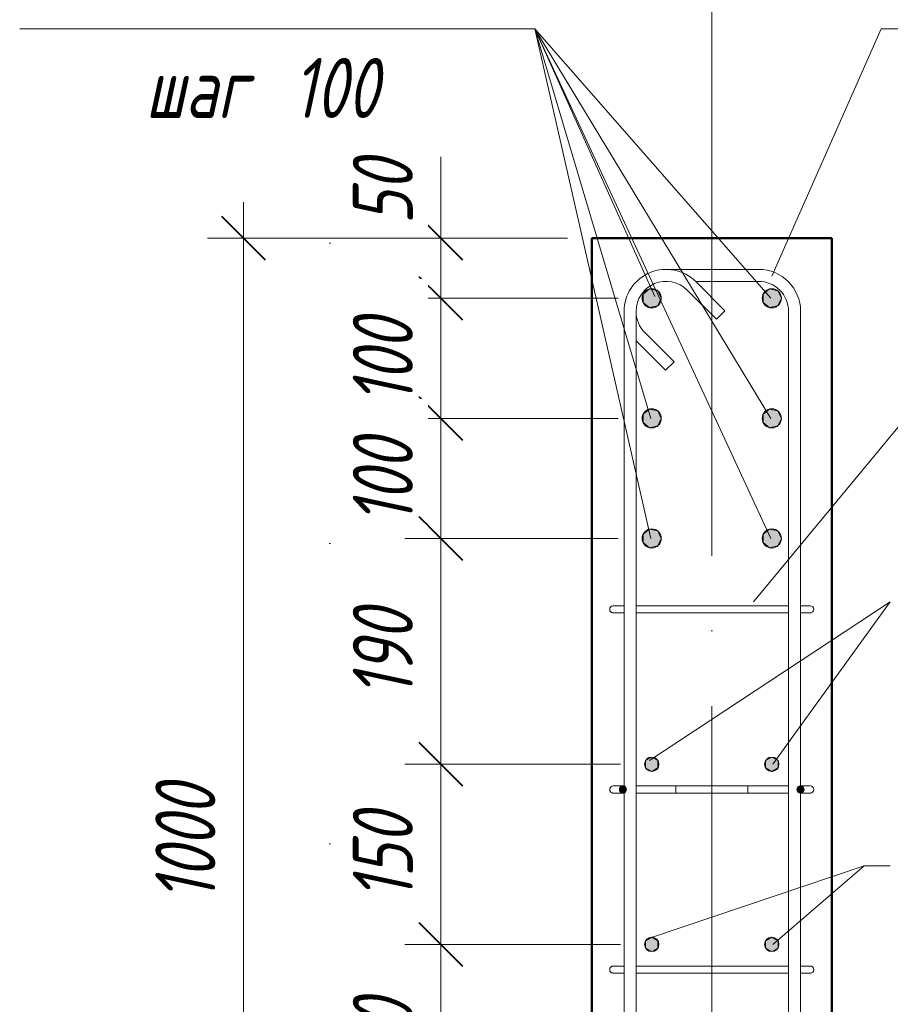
# Model space of a CAD drawing. Header units: millimetres. Extents: x -13485 to -2560, y 10628 to 45746.
# Tile 2 of 30: x -4214 to -3489, y 11862 to 12682. Entities that reach past the tile are written whole.
import ezdxf

# ---------------------------------------------------------------- set-up
doc = ezdxf.new("R2010")
doc.units = ezdxf.units.MM
doc.linetypes.add('ADSK_Линия разреза', pattern=[500, 0, -250, 0, -250])
doc.linetypes.add('ADSK_Линия сетки', pattern=[625, 500, -62.5, 0, -62.5])
for name, color, linetype, lineweight in [('A-____-____-DIMS', 211, 'Continuous', 9), ('A-____-____-DIMS-20', 211, 'Continuous', 9), ('G-____-____-SYMB', 111, 'Continuous', 9), ('S-COLS-____-MCUT', 52, 'Continuous', 50), ('S-GRID-____-OTLN', 1, 'Continuous', 9), ('S-RBAR-____-IDEN', 171, 'Continuous', 20), ('S-RBAR-____-MCUT', 171, 'Continuous', 20), ('S-RBAR-____-OTLN', 171, 'Continuous', 100)]:
    doc.layers.add(name, color=color, linetype=linetype, lineweight=lineweight)
doc.styles.add('GOST Common_I_6', font='GOST_Common Italic.ttf', dxfattribs={"width": 0.8, "height": 50})
doc.dimstyles.new('ADSK_Округление_5мм__Узкий__2', dxfattribs={"dimscale": 304.8, "dimtxt": 0.164979, "dimasz": 0.11811, "dimexe": 0.098425, "dimexo": 0.000215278, "dimgap": 0.026247, "dimtad": 1, "dimdec": 0, "dimlfac": 304.8, "dimrnd": 5, "dimdsep": 46, "dimtxsty": 'GOST Common_I_6', "dimblk1": 'OBLIQUE', "dimblk2": 'OBLIQUE', "dimsah": 1, "dimcen": 0.09, "dimdle": 0.098425, "dimazin": 0, "dimtfac": 1, "dimtdec": 4, "dimtix": 1, "dimtmove": 1, "dimatfit": 3, "dimfxl": 1, "dimtvp": 1, "dimtfill": 1, "dimtolj": 1, "dimtzin": 0, "dimlwd": 20, "dimlwe": 20, "dimarcsym": 2})
doc.dimstyles.new('ADSK_Округление_5мм__Узкий__3', dxfattribs={"dimscale": 304.8, "dimtxt": 0.164979, "dimasz": 0.11811, "dimexe": 0.098425, "dimexo": 0.000215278, "dimgap": 0.026247, "dimtad": 1, "dimdec": 0, "dimlfac": 304.8, "dimrnd": 5, "dimdsep": 46, "dimtxsty": 'GOST Common_I_6', "dimblk1": 'OBLIQUE', "dimblk2": 'OBLIQUE', "dimsah": 1, "dimcen": 0.09, "dimdle": 0.098425, "dimazin": 0, "dimtfac": 1, "dimtdec": 4, "dimtix": 1, "dimtmove": 0, "dimatfit": 3, "dimfxl": 1, "dimtvp": 1, "dimtfill": 1, "dimtolj": 1, "dimtzin": 0, "dimlwd": 20, "dimlwe": 20, "dimarcsym": 2})

# ---------------------------------------------------------------- blocks, each defined once
blk = doc.blocks.new('DIMBLOCK45-КЖ1_ПЭ_ВЭ14_Армирование_Пилоны_Пм-14_1')
at = {"layer": 'A-____-____-DIMS-20', "lineweight": 20}
for p, q in [((-3863.14, 12567.73), (-3863.14, 12501.47)), ((-3863.14, 12530), (-3863.14, 12450)), ((-3863.14, 12500), (-3893.14, 12500)), ((-3863.14, 12501.47), (-3863.14, 12475)), ((-3863.14, 12500), (-3757.55, 12500)), ((-3863.14, 12450), (-3893.14, 12450)), ((-3863.14, 12450), (-3715.55, 12450))]:
    blk.add_line(p, q, dxfattribs=at)
at = {"layer": 'A-____-____-DIMS-20', "lineweight": 40}
for p, q in [((-3863.14, 12500), (-3881.14, 12518)), ((-3863.14, 12500), (-3845.14, 12482)), ((-3863.14, 12450), (-3881.14, 12468)), ((-3863.14, 12450), (-3845.14, 12432))]:
    blk.add_line(p, q, dxfattribs=at)
at = {"layer": 'A-____-____-DIMS-20', "color": 0, "lineweight": 20, "insert": (-3936.48, 12511.47), "char_height": 50, "width": 67.5022, "attachment_point": 1, "rotation": 90, "line_spacing_factor": 1.022761, "style": 'GOST Common_I_6', "bg_fill": 3, "box_fill_scale": 1.25, "bg_fill_color": 256, "bg_fill_true_color": 13158600, "bg_fill_transparency": 0}
blk.add_mtext('50', dxfattribs=at)
blk = doc.blocks.new('_Oblique')
at = {"color": 0, "linetype": 'ByBlock', "lineweight": -2}
blk.add_line((-0.5, -0.5), (0.5, 0.5), dxfattribs=at)
blk = doc.blocks.new('DIMBLOCK46-КЖ1_ПЭ_ВЭ14_Армирование_Пилоны_Пм-14_1')
at = {"layer": 'A-____-____-DIMS-20', "lineweight": 40}
for p, q in [((-3863.14, 12450), (-3881.14, 12468)), ((-3863.14, 12450), (-3845.14, 12432)), ((-3863.14, 12350), (-3881.14, 12368)), ((-3863.14, 12350), (-3845.14, 12332))]:
    blk.add_line(p, q, dxfattribs=at)
at = {"layer": 'A-____-____-DIMS-20', "lineweight": 20}
for p, q in [((-3863.14, 12450), (-3893.14, 12450)), ((-3863.14, 12450), (-3863.14, 12350)), ((-3863.14, 12450), (-3715.55, 12450)), ((-3863.14, 12350), (-3893.14, 12350)), ((-3863.14, 12350), (-3715.55, 12350))]:
    blk.add_line(p, q, dxfattribs=at)
at = {"layer": 'A-____-____-DIMS-20', "color": 0, "lineweight": 20, "insert": (-3936.48, 12361.65), "char_height": 50, "width": 92.0485, "attachment_point": 1, "rotation": 90, "line_spacing_factor": 1.022761, "style": 'GOST Common_I_6', "bg_fill": 3, "box_fill_scale": 1.25, "bg_fill_color": 256, "bg_fill_true_color": 13158600, "bg_fill_transparency": 0}
blk.add_mtext('100', dxfattribs=at)
blk = doc.blocks.new('DIMBLOCK47-КЖ1_ПЭ_ВЭ14_Армирование_Пилоны_Пм-14_1')
at = {"layer": 'A-____-____-DIMS-20', "lineweight": 40}
for p, q in [((-3863.14, 12350), (-3881.14, 12368)), ((-3863.14, 12350), (-3845.14, 12332)), ((-3863.14, 12250), (-3881.14, 12268)), ((-3863.14, 12250), (-3845.14, 12232))]:
    blk.add_line(p, q, dxfattribs=at)
at = {"layer": 'A-____-____-DIMS-20', "lineweight": 20}
for p, q in [((-3863.14, 12350), (-3893.14, 12350)), ((-3863.14, 12350), (-3863.14, 12250)), ((-3863.14, 12350), (-3715.55, 12350)), ((-3863.14, 12250), (-3893.14, 12250)), ((-3863.14, 12250), (-3715.55, 12250))]:
    blk.add_line(p, q, dxfattribs=at)
at = {"layer": 'A-____-____-DIMS-20', "color": 0, "lineweight": 20, "insert": (-3936.48, 12261.65), "char_height": 50, "width": 92.0485, "attachment_point": 1, "rotation": 90, "line_spacing_factor": 1.022761, "style": 'GOST Common_I_6', "bg_fill": 3, "box_fill_scale": 1.25, "bg_fill_color": 256, "bg_fill_true_color": 13158600, "bg_fill_transparency": 0}
blk.add_mtext('100', dxfattribs=at)
blk = doc.blocks.new('DIMBLOCK48-КЖ1_ПЭ_ВЭ14_Армирование_Пилоны_Пм-14_1')
at = {"layer": 'A-____-____-DIMS-20', "lineweight": 40}
for p, q in [((-3863.14, 12250), (-3881.14, 12268)), ((-3863.14, 12250), (-3845.14, 12232)), ((-3863.14, 12062), (-3881.14, 12080)), ((-3863.14, 12062), (-3845.14, 12044))]:
    blk.add_line(p, q, dxfattribs=at)
at = {"layer": 'A-____-____-DIMS-20', "lineweight": 20}
for p, q in [((-3863.14, 12250), (-3893.14, 12250)), ((-3863.14, 12250), (-3863.14, 12062)), ((-3863.14, 12250), (-3715.55, 12250)), ((-3863.14, 12062), (-3893.14, 12062)), ((-3863.14, 12062), (-3713.55, 12062))]:
    blk.add_line(p, q, dxfattribs=at)
at = {"layer": 'A-____-____-DIMS-20', "color": 0, "lineweight": 20, "insert": (-3936.48, 12117.65), "char_height": 50, "width": 92.0485, "attachment_point": 1, "rotation": 90, "line_spacing_factor": 1.022761, "style": 'GOST Common_I_6', "bg_fill": 3, "box_fill_scale": 1.25, "bg_fill_color": 256, "bg_fill_true_color": 13158600, "bg_fill_transparency": 0}
blk.add_mtext('190', dxfattribs=at)
blk = doc.blocks.new('DIMBLOCK49-КЖ1_ПЭ_ВЭ14_Армирование_Пилоны_Пм-14_1')
at = {"layer": 'A-____-____-DIMS-20', "lineweight": 40}
for p, q in [((-3863.14, 12062), (-3881.14, 12080)), ((-3863.14, 12062), (-3845.14, 12044)), ((-3863.14, 11912), (-3881.14, 11930)), ((-3863.14, 11912), (-3845.14, 11894))]:
    blk.add_line(p, q, dxfattribs=at)
at = {"layer": 'A-____-____-DIMS-20', "lineweight": 20}
for p, q in [((-3863.14, 12062), (-3893.14, 12062)), ((-3863.14, 12062), (-3863.14, 11912)), ((-3863.14, 12062), (-3713.55, 12062)), ((-3863.14, 11912), (-3893.14, 11912)), ((-3863.14, 11912), (-3713.55, 11912))]:
    blk.add_line(p, q, dxfattribs=at)
at = {"layer": 'A-____-____-DIMS-20', "color": 0, "lineweight": 20, "insert": (-3936.48, 11948.65), "char_height": 50, "width": 92.0485, "attachment_point": 1, "rotation": 90, "line_spacing_factor": 1.022761, "style": 'GOST Common_I_6', "bg_fill": 3, "box_fill_scale": 1.25, "bg_fill_color": 256, "bg_fill_true_color": 13158600, "bg_fill_transparency": 0}
blk.add_mtext('150', dxfattribs=at)
blk = doc.blocks.new('DIMBLOCK50-КЖ1_ПЭ_ВЭ14_Армирование_Пилоны_Пм-14_1')
at = {"layer": 'A-____-____-DIMS-20', "lineweight": 40}
for p, q in [((-3863.14, 11912), (-3881.14, 11930)), ((-3863.14, 11912), (-3845.14, 11894)), ((-3863.14, 11752), (-3881.14, 11770)), ((-3863.14, 11752), (-3845.14, 11734))]:
    blk.add_line(p, q, dxfattribs=at)
at = {"layer": 'A-____-____-DIMS-20', "lineweight": 20}
for p, q in [((-3863.14, 11912), (-3893.14, 11912)), ((-3863.14, 11912), (-3863.14, 11752)), ((-3863.14, 11912), (-3713.55, 11912)), ((-3863.14, 11752), (-3893.14, 11752)), ((-3863.14, 11752), (-3715.55, 11752))]:
    blk.add_line(p, q, dxfattribs=at)
at = {"layer": 'A-____-____-DIMS-20', "color": 0, "lineweight": 20, "insert": (-3936.48, 11793.65), "char_height": 50, "width": 92.0485, "attachment_point": 1, "rotation": 90, "line_spacing_factor": 1.022761, "style": 'GOST Common_I_6', "bg_fill": 3, "box_fill_scale": 1.25, "bg_fill_color": 256, "bg_fill_true_color": 13158600, "bg_fill_transparency": 0}
blk.add_mtext('160', dxfattribs=at)
blk = doc.blocks.new('DIMBLOCK54-КЖ1_ПЭ_ВЭ14_Армирование_Пилоны_Пм-14_1')
at = {"layer": 'A-____-____-DIMS-20', "lineweight": 20}
for p, q in [((-4027.57, 12530), (-4027.57, 11470)), ((-4027.57, 12500), (-4057.57, 12500)), ((-4027.57, 12500), (-3757.55, 12500)), ((-4027.57, 11500), (-4057.57, 11500)), ((-4027.57, 11500), (-3757.55, 11500))]:
    blk.add_line(p, q, dxfattribs=at)
at = {"layer": 'A-____-____-DIMS-20', "lineweight": 40}
for p, q in [((-4027.57, 12500), (-4045.57, 12518)), ((-4027.57, 12500), (-4009.57, 12482)), ((-4027.57, 11500), (-4045.57, 11518)), ((-4027.57, 11500), (-4009.57, 11482))]:
    blk.add_line(p, q, dxfattribs=at)
at = {"layer": 'A-____-____-DIMS-20', "color": 0, "lineweight": 20, "insert": (-4100.92, 11947.58), "char_height": 50, "width": 125.7996, "attachment_point": 1, "rotation": 90, "line_spacing_factor": 1.022761, "style": 'GOST Common_I_6', "bg_fill": 3, "box_fill_scale": 1.25, "bg_fill_color": 256, "bg_fill_true_color": 13158600, "bg_fill_transparency": 0}
blk.add_mtext('1000', dxfattribs=at)
blk = doc.blocks.new('Ricom_Марка_АрматурныйСтержень - Поз_ тип_Шаг-995026-КЖ1_ПЭ_ВЭ14_Армирование_Пилоны_Пм-14_1')
at = {"layer": 'S-RBAR-____-IDEN'}
blk.add_line((12473.66, 12674.27), (12873.66, 12674.27), dxfattribs=at)

msp = doc.modelspace()

# ---------------------------------------------------------------- hatches: boundary and pattern name
at = {"layer": 'S-RBAR-____-MCUT'}
h = msp.add_hatch(color=256, dxfattribs=at)
edge = h.paths.add_edge_path()
edge.add_arc((-3687.5537, 12450), 8, 0, 360)
for points in [[(-3689.3338, 12442.2005), (-3682.5658, 12443.7453), (-3679.5537, 12450), (-3682.5658, 12456.2546), (-3689.3338, 12457.7994), (-3694.7614, 12453.471), (-3694.7614, 12446.5289), (-3692.3388, 12444.5969)], [(-3589.3338, 12442.2005), (-3582.5658, 12443.7453), (-3579.5537, 12450), (-3582.5658, 12456.2546), (-3589.3338, 12457.7994), (-3594.7614, 12453.471), (-3594.7614, 12446.5289), (-3593.5449, 12445.5587)], [(-3689.3338, 12342.2005), (-3682.5658, 12343.7453), (-3679.5537, 12350), (-3682.5658, 12356.2546), (-3689.3338, 12357.7994), (-3694.7614, 12353.471), (-3694.7614, 12346.5289)], [(-3589.3338, 12342.2005), (-3582.5658, 12343.7453), (-3579.5537, 12350), (-3582.5658, 12356.2546), (-3589.3338, 12357.7994), (-3594.7614, 12353.471), (-3594.7614, 12346.5289)], [(-3689.3338, 12242.2005), (-3682.5658, 12243.7453), (-3679.5537, 12250), (-3682.5658, 12256.2546), (-3689.3338, 12257.7994), (-3694.7614, 12253.471), (-3694.7614, 12246.5289), (-3692.3388, 12244.5969)], [(-3589.3338, 12242.2005), (-3582.5658, 12243.7453), (-3579.5537, 12250), (-3582.5658, 12256.2546), (-3589.3338, 12257.7994), (-3594.7614, 12253.471), (-3594.7614, 12246.5289)], [(-3687.5537, 12056), (-3682.3575, 12059), (-3682.3575, 12065), (-3687.5537, 12068), (-3692.7498, 12065), (-3692.7498, 12059), (-3692.3388, 12058.7627)], [(-3587.5537, 12056), (-3582.3575, 12059), (-3582.3575, 12065), (-3587.5537, 12068), (-3592.7498, 12065), (-3592.7498, 12059)], [(-3711.5041, 12038), (-3708.5443, 12041.0402), (-3711.5755, 12043.9285), (-3714.5041, 12041), (-3711.5755, 12038.0714)], [(-3563.6032, 12038), (-3560.6434, 12041.0402), (-3563.6032, 12044), (-3566.6032, 12041), (-3565.3765, 12039.7733)], [(-3687.5537, 11906), (-3682.3575, 11909), (-3682.3575, 11915), (-3687.5537, 11918), (-3692.7498, 11915), (-3692.7498, 11909), (-3692.3388, 11908.7627)], [(-3587.5537, 11906), (-3582.3575, 11909), (-3582.3575, 11915), (-3587.5537, 11918), (-3592.7498, 11915), (-3592.7498, 11909)]]:
    msp.add_hatch(color=256, dxfattribs=at).paths.add_polyline_path(points)
h = msp.add_hatch(color=256, dxfattribs=at)
edge = h.paths.add_edge_path()
edge.add_arc((-3587.5537, 12450), 8, 0, 360)
h = msp.add_hatch(color=256, dxfattribs=at)
edge = h.paths.add_edge_path()
edge.add_arc((-3687.5537, 12350), 8, 0, 360)
h = msp.add_hatch(color=256, dxfattribs=at)
edge = h.paths.add_edge_path()
edge.add_arc((-3587.5537, 12350), 8, 0, 360)
h = msp.add_hatch(color=256, dxfattribs=at)
edge = h.paths.add_edge_path()
edge.add_arc((-3687.5537, 12250), 8, 0, 360)
h = msp.add_hatch(color=256, dxfattribs=at)
edge = h.paths.add_edge_path()
edge.add_arc((-3587.5537, 12250), 8, 0, 360)
h = msp.add_hatch(color=256, dxfattribs=at)
edge = h.paths.add_edge_path()
edge.add_arc((-3687.5537, 12062), 6, 0, 360)
h = msp.add_hatch(color=256, dxfattribs=at)
edge = h.paths.add_edge_path()
edge.add_arc((-3587.5537, 12062), 6, 0, 360)
h = msp.add_hatch(color=256, dxfattribs=at)
edge = h.paths.add_edge_path()
edge.add_arc((-3711.5041, 12041), 3, 0, 360)
h = msp.add_hatch(color=256, dxfattribs=at)
edge = h.paths.add_edge_path()
edge.add_arc((-3563.6032, 12041), 3, 0, 360)
h = msp.add_hatch(color=256, dxfattribs=at)
edge = h.paths.add_edge_path()
edge.add_arc((-3687.5537, 11912), 6, 0, 360)
h = msp.add_hatch(color=256, dxfattribs=at)
edge = h.paths.add_edge_path()
edge.add_arc((-3587.5537, 11912), 6, 0, 360)

# ---------------------------------------------------------------- linework, layer by layer
at = {"layer": 'G-____-____-SYMB', "linetype": 'ADSK_Линия разреза', "lineweight": 20}
msp.add_line((-3955.6413, 10745.2946), (-3955.6413, 13123.7607), dxfattribs=at)
at = {"layer": 'S-COLS-____-MCUT'}
for p, q in [((-3537.5537, 12500), (-3737.5537, 12500)), ((-3737.5537, 12500), (-3737.5537, 11500)), ((-3537.5537, 11500), (-3537.5537, 12500))]:
    msp.add_line(p, q, dxfattribs=at)
at = {"layer": 'S-GRID-____-OTLN', "linetype": 'ADSK_Линия сетки'}
msp.add_line((-3637.5537, 12735.5305), (-3637.5537, 11002.0453), dxfattribs=at)
at = {"layer": 'S-RBAR-____-IDEN'}
for p, q in [((-3784.9116, 12674.2655), (-3813.8897, 12674.2655)), ((-3784.9116, 12674.2655), (-3813.8897, 12674.2655)), ((-3784.9116, 12674.2655), (-3813.8897, 12674.2655)), ((-3784.9116, 12674.2655), (-3813.8897, 12674.2655)), ((-3784.9116, 12674.2655), (-3813.8897, 12674.2655)), ((-3784.9116, 12674.2655), (-3813.8897, 12674.2655)), ((-3587.389, 12468.3813), (-3496.4577, 12674.2655)), ((-3496.4577, 12674.2655), (-3459.4857, 12674.2655)), ((-3602.725, 12197.321), (-3420.3578, 12417.6813)), ((-3689.3494, 12065.1048), (-3488.8518, 12197.321)), ((-3586.7733, 12062), (-3488.8518, 12197.321)), ((-3687.6515, 11917.6167), (-3510.6853, 11977.3715)), ((-3586.7733, 11912), (-3510.6853, 11977.3715)), ((-3510.6853, 11977.3715), (-3488.8518, 11977.3715)), ((-3510.6853, 11977.3715), (-3488.8518, 11977.3715))]:
    msp.add_line(p, q, dxfattribs=at)
at = {"layer": 'S-RBAR-____-MCUT'}
for p, q in [((-3689.3338, 12457.7994), (-3694.7614, 12453.471)), ((-3682.5658, 12456.2546), (-3689.3338, 12457.7994)), ((-3679.5537, 12450), (-3682.5658, 12456.2546)), ((-3589.3338, 12457.7994), (-3594.7614, 12453.471)), ((-3582.5658, 12456.2546), (-3589.3338, 12457.7994)), ((-3579.5537, 12450), (-3582.5658, 12456.2546)), ((-3694.7614, 12453.471), (-3694.7614, 12446.5289)), ((-3694.7614, 12446.5289), (-3692.3388, 12444.5969)), ((-3682.5658, 12443.7453), (-3679.5537, 12450)), ((-3594.7614, 12453.471), (-3594.7614, 12446.5289)), ((-3594.7614, 12446.5289), (-3593.5449, 12445.5587)), ((-3593.5449, 12445.5587), (-3589.3338, 12442.2005)), ((-3582.5658, 12443.7453), (-3579.5537, 12450)), ((-3692.3388, 12444.5969), (-3689.3338, 12442.2005)), ((-3689.3338, 12442.2005), (-3682.5658, 12443.7453)), ((-3589.3338, 12442.2005), (-3582.5658, 12443.7453)), ((-3689.3338, 12357.7994), (-3694.7614, 12353.471)), ((-3682.5658, 12356.2546), (-3689.3338, 12357.7994)), ((-3679.5537, 12350), (-3682.5658, 12356.2546)), ((-3589.3338, 12357.7994), (-3594.7614, 12353.471)), ((-3582.5658, 12356.2546), (-3589.3338, 12357.7994)), ((-3579.5537, 12350), (-3582.5658, 12356.2546)), ((-3694.7614, 12353.471), (-3694.7614, 12346.5289)), ((-3682.5658, 12343.7453), (-3679.5537, 12350)), ((-3594.7614, 12353.471), (-3594.7614, 12346.5289)), ((-3582.5658, 12343.7453), (-3579.5537, 12350)), ((-3694.7614, 12346.5289), (-3689.3338, 12342.2005)), ((-3689.3338, 12342.2005), (-3682.5658, 12343.7453)), ((-3594.7614, 12346.5289), (-3589.3338, 12342.2005)), ((-3589.3338, 12342.2005), (-3582.5658, 12343.7453)), ((-3689.3338, 12257.7994), (-3694.7614, 12253.471)), ((-3682.5658, 12256.2546), (-3689.3338, 12257.7994)), ((-3589.3338, 12257.7994), (-3594.7614, 12253.471)), ((-3582.5658, 12256.2546), (-3589.3338, 12257.7994)), ((-3694.7614, 12253.471), (-3694.7614, 12246.5289)), ((-3679.5537, 12250), (-3682.5658, 12256.2546)), ((-3682.5658, 12243.7453), (-3679.5537, 12250)), ((-3594.7614, 12253.471), (-3594.7614, 12246.5289)), ((-3579.5537, 12250), (-3582.5658, 12256.2546)), ((-3582.5658, 12243.7453), (-3579.5537, 12250)), ((-3694.7614, 12246.5289), (-3692.3388, 12244.5969)), ((-3692.3388, 12244.5969), (-3689.3338, 12242.2005)), ((-3689.3338, 12242.2005), (-3682.5658, 12243.7453)), ((-3594.7614, 12246.5289), (-3589.3338, 12242.2005)), ((-3589.3338, 12242.2005), (-3582.5658, 12243.7453)), ((-3687.5537, 12068), (-3692.7498, 12065)), ((-3692.7498, 12065), (-3692.7498, 12059)), ((-3682.3575, 12065), (-3687.5537, 12068)), ((-3682.3575, 12059), (-3682.3575, 12065)), ((-3587.5537, 12068), (-3592.7498, 12065)), ((-3592.7498, 12065), (-3592.7498, 12059)), ((-3582.3575, 12065), (-3587.5537, 12068)), ((-3582.3575, 12059), (-3582.3575, 12065)), ((-3692.7498, 12059), (-3692.3388, 12058.7627)), ((-3692.3388, 12058.7627), (-3687.5537, 12056)), ((-3687.5537, 12056), (-3682.3575, 12059)), ((-3592.7498, 12059), (-3587.5537, 12056)), ((-3587.5537, 12056), (-3582.3575, 12059)), ((-3711.5755, 12043.9285), (-3714.5041, 12041)), ((-3708.5443, 12041.0402), (-3711.5755, 12043.9285)), ((-3710.6273, 12044), (-3711.5041, 12044)), ((-3563.6032, 12044), (-3566.6032, 12041)), ((-3560.6434, 12041.0402), (-3563.6032, 12044)), ((-3714.5041, 12041), (-3711.5755, 12038.0714)), ((-3711.5755, 12038.0714), (-3711.5041, 12038)), ((-3711.5041, 12038), (-3708.5443, 12041.0402)), ((-3710.6273, 12038), (-3711.5041, 12038)), ((-3566.6032, 12041), (-3565.3765, 12039.7733)), ((-3565.3765, 12039.7733), (-3563.6032, 12038)), ((-3563.6032, 12038), (-3560.6434, 12041.0402)), ((-3687.5537, 11918), (-3692.7498, 11915)), ((-3692.7498, 11915), (-3692.7498, 11909)), ((-3682.3575, 11915), (-3687.5537, 11918)), ((-3682.3575, 11909), (-3682.3575, 11915)), ((-3587.5537, 11918), (-3592.7498, 11915)), ((-3592.7498, 11915), (-3592.7498, 11909)), ((-3582.3575, 11915), (-3587.5537, 11918)), ((-3582.3575, 11909), (-3582.3575, 11915)), ((-3692.7498, 11909), (-3692.3388, 11908.7627)), ((-3692.3388, 11908.7627), (-3687.5537, 11906)), ((-3687.5537, 11906), (-3682.3575, 11909)), ((-3592.7498, 11909), (-3587.5537, 11906)), ((-3587.5537, 11906), (-3582.3575, 11909))]:
    msp.add_line(p, q, dxfattribs=at)
for centre, radius in [((-3687.5537, 12450), 8), ((-3587.5537, 12450), 8), ((-3687.5537, 12350), 8), ((-3587.5537, 12350), 8), ((-3687.5537, 12250), 8), ((-3587.5537, 12250), 8), ((-3687.5537, 12062), 6), ((-3587.5537, 12062), 6), ((-3711.5041, 12041), 3), ((-3563.6032, 12041), 3), ((-3687.5537, 11912), 6), ((-3587.5537, 11912), 6)]:
    msp.add_circle(centre, radius, dxfattribs=at)
at = {"layer": 'S-RBAR-____-OTLN', "lineweight": 20}
for p, q in [((-3675.5724, 12474.0914), (-3598.5724, 12474.0914)), ((-3651.1511, 12464.0914), (-3598.5724, 12464.0914)), ((-3650.8237, 12463.8401), (-3626.5599, 12439.5763)), ((-3657.8947, 12456.769), (-3633.6309, 12432.5053)), ((-3710.5724, 11562.0914), (-3710.5724, 12439.0914)), ((-3700.5724, 11562.0914), (-3700.5724, 12439.0914)), ((-3633.6309, 12432.5053), (-3626.5599, 12439.5763)), ((-3573.5724, 12439.0914), (-3573.5724, 11562.0914)), ((-3563.5724, 12439.0914), (-3563.5724, 11562.0914)), ((-3668.9863, 12397.1499), (-3693.2501, 12421.4137)), ((-3676.0574, 12390.0788), (-3700.3211, 12414.3426)), ((-3668.9863, 12397.1499), (-3676.0574, 12390.0788)), ((-3710.5751, 12194), (-3719.5609, 12194)), ((-3700.5724, 12194), (-3573.5724, 12194)), ((-3555.5609, 12194), (-3563.3798, 12194)), ((-3710.7454, 12188), (-3719.5609, 12188)), ((-3700.5724, 12188), (-3573.5724, 12188)), ((-3555.5609, 12188), (-3563.3653, 12188)), ((-3711.7886, 12044), (-3719.5537, 12044)), ((-3667.5537, 12044), (-3700.5724, 12044)), ((-3667.5537, 12044), (-3607.5537, 12044)), ((-3667.5537, 12044), (-3667.5537, 12038)), ((-3573.5724, 12044), (-3607.5537, 12044)), ((-3607.5537, 12044), (-3607.5537, 12038)), ((-3555.5537, 12044), (-3563.3798, 12044)), ((-3711.768, 12038), (-3719.5537, 12038)), ((-3667.5537, 12038), (-3700.5724, 12038)), ((-3667.5537, 12038), (-3607.5537, 12038)), ((-3573.5724, 12038), (-3607.5537, 12038)), ((-3555.5537, 12038), (-3563.3666, 12038)), ((-3710.5751, 11894), (-3719.5609, 11894)), ((-3710.7454, 11888), (-3719.5609, 11888)), ((-3700.5724, 11894), (-3573.5724, 11894)), ((-3700.5724, 11888), (-3573.5724, 11888)), ((-3555.5609, 11894), (-3563.3798, 11894)), ((-3555.5609, 11888), (-3563.3653, 11888))]:
    msp.add_line(p, q, dxfattribs=at)
for centre, radius, start, end in [((-3675.5724, 12439.0914), 35, 45, 180), ((-3598.5724, 12439.0914), 35, 0, 90), ((-3675.5724, 12439.0914), 25, 45, 180), ((-3598.5724, 12439.0914), 25, 0, 90), ((-3675.5724, 12439.0914), 25, 180, 225), ((-3675.5724, 12439.0914), 35, 224.3223954, 225), ((-3719.5609, 12191), 3, 90, 270), ((-3719.5609, 12191), 3, 90, 270), ((-3719.5609, 12191), 3, 120, 150), ((-3719.5609, 12191), 3, 120, 150), ((-3719.5609, 12191), 3, 120, 150), ((-3719.5609, 12191), 3, 120, 150), ((-3719.5609, 12191), 3, 120, 150), ((-3719.5609, 12191), 3, 120, 150), ((-3719.5609, 12191), 3, 120, 150), ((-3719.5609, 12191), 3, 120, 150), ((-3719.5609, 12191), 3, 120, 150), ((-3719.5609, 12191), 3, 120, 150), ((-3719.5609, 12191), 3, 120, 150), ((-3719.5609, 12191), 3, 120, 150), ((-3719.5609, 12191), 3, 120, 150), ((-3719.5609, 12191), 3, 120, 150), ((-3719.5609, 12191), 3, 120, 150), ((-3719.5609, 12191), 3, 120, 150), ((-3719.5609, 12191), 3, 120, 150), ((-3719.5609, 12191), 3, 120, 150), ((-3719.5609, 12191), 3, 120, 150), ((-3719.5609, 12191), 3, 120, 150), ((-3555.5609, 12191), 3, 270, 90), ((-3555.5609, 12191), 3, 270, 90), ((-3555.5609, 12191), 3, 30, 54.5337891), ((-3555.5609, 12191), 3, 30, 54.5337891), ((-3555.5609, 12191), 3, 30, 54.5337891), ((-3555.5609, 12191), 3, 30, 54.5337891), ((-3555.5609, 12191), 3, 30, 54.5337891), ((-3555.5609, 12191), 3, 30, 54.5337891), ((-3555.5609, 12191), 3, 30, 54.5337891), ((-3555.5609, 12191), 3, 30, 54.5337891), ((-3555.5609, 12191), 3, 30, 54.5337891), ((-3555.5609, 12191), 3, 30, 54.5337891), ((-3555.5609, 12191), 3, 30, 54.5337891), ((-3555.5609, 12191), 3, 30, 54.5337891), ((-3555.5609, 12191), 3, 30, 54.5337891), ((-3555.5609, 12191), 3, 30, 54.5337891), ((-3555.5609, 12191), 3, 30, 54.5337891), ((-3555.5609, 12191), 3, 30, 54.5337891), ((-3555.5609, 12191), 3, 30, 54.5337891), ((-3555.5609, 12191), 3, 30, 54.5337891), ((-3555.5609, 12191), 3, 30, 54.5337891), ((-3555.5609, 12191), 3, 30, 54.5337891), ((-3719.5609, 12191), 3, 210, 240), ((-3719.5609, 12191), 3, 210, 240), ((-3719.5609, 12191), 3, 210, 240), ((-3719.5609, 12191), 3, 210, 240), ((-3719.5609, 12191), 3, 210, 240), ((-3719.5609, 12191), 3, 210, 240), ((-3719.5609, 12191), 3, 210, 240), ((-3719.5609, 12191), 3, 210, 240), ((-3719.5609, 12191), 3, 210, 240), ((-3719.5609, 12191), 3, 210, 240), ((-3719.5609, 12191), 3, 210, 240), ((-3719.5609, 12191), 3, 210, 240), ((-3719.5609, 12191), 3, 210, 240), ((-3719.5609, 12191), 3, 210, 240), ((-3719.5609, 12191), 3, 210, 240), ((-3719.5609, 12191), 3, 210, 240), ((-3719.5609, 12191), 3, 210, 240), ((-3719.5609, 12191), 3, 210, 240), ((-3719.5609, 12191), 3, 210, 240), ((-3719.5609, 12191), 3, 210, 240), ((-3719.5609, 12191), 3, 255, 270), ((-3719.5609, 12191), 3, 255, 270), ((-3719.5609, 12191), 3, 255, 270), ((-3719.5609, 12191), 3, 255, 270), ((-3719.5609, 12191), 3, 255, 270), ((-3719.5609, 12191), 3, 255, 270), ((-3719.5609, 12191), 3, 255, 270), ((-3719.5609, 12191), 3, 255, 270), ((-3719.5609, 12191), 3, 255, 270), ((-3719.5609, 12191), 3, 255, 270), ((-3719.5609, 12191), 3, 255, 270), ((-3719.5609, 12191), 3, 255, 270), ((-3719.5609, 12191), 3, 255, 270), ((-3719.5609, 12191), 3, 255, 270), ((-3719.5609, 12191), 3, 255, 270), ((-3719.5609, 12191), 3, 255, 270), ((-3719.5609, 12191), 3, 255, 270), ((-3719.5609, 12191), 3, 255, 270), ((-3719.5609, 12191), 3, 255, 270), ((-3719.5609, 12191), 3, 255, 270), ((-3555.5609, 12191), 3, 270, 285), ((-3555.5609, 12191), 3, 270, 285), ((-3555.5609, 12191), 3, 270, 285), ((-3555.5609, 12191), 3, 270, 285), ((-3555.5609, 12191), 3, 270, 285), ((-3555.5609, 12191), 3, 270, 285), ((-3555.5609, 12191), 3, 270, 285), ((-3555.5609, 12191), 3, 270, 285), ((-3555.5609, 12191), 3, 270, 285), ((-3555.5609, 12191), 3, 270, 285), ((-3555.5609, 12191), 3, 270, 285), ((-3555.5609, 12191), 3, 270, 285), ((-3555.5609, 12191), 3, 270, 285), ((-3555.5609, 12191), 3, 270, 285), ((-3555.5609, 12191), 3, 270, 285), ((-3555.5609, 12191), 3, 270, 285), ((-3555.5609, 12191), 3, 270, 285), ((-3555.5609, 12191), 3, 270, 285), ((-3555.5609, 12191), 3, 270, 285), ((-3555.5609, 12191), 3, 270, 285), ((-3555.5609, 12191), 3, 305.4662109, 330), ((-3555.5609, 12191), 3, 305.4662109, 330), ((-3555.5609, 12191), 3, 305.4662109, 330), ((-3555.5609, 12191), 3, 305.4662109, 330), ((-3555.5609, 12191), 3, 305.4662109, 330), ((-3555.5609, 12191), 3, 305.4662109, 330), ((-3555.5609, 12191), 3, 305.4662109, 330), ((-3555.5609, 12191), 3, 305.4662109, 330), ((-3555.5609, 12191), 3, 305.4662109, 330), ((-3555.5609, 12191), 3, 305.4662109, 330), ((-3555.5609, 12191), 3, 305.4662109, 330), ((-3555.5609, 12191), 3, 305.4662109, 330), ((-3555.5609, 12191), 3, 305.4662109, 330), ((-3555.5609, 12191), 3, 305.4662109, 330), ((-3555.5609, 12191), 3, 305.4662109, 330), ((-3555.5609, 12191), 3, 305.4662109, 330), ((-3555.5609, 12191), 3, 305.4662109, 330), ((-3555.5609, 12191), 3, 305.4662109, 330), ((-3555.5609, 12191), 3, 305.4662109, 330), ((-3555.5609, 12191), 3, 305.4662109, 330), ((-3719.5537, 12041), 3, 90, 270), ((-3719.5537, 12041), 3, 90, 270), ((-3555.5537, 12041), 3, 270, 90), ((-3555.5537, 12041), 3, 270, 90), ((-3719.5537, 12041), 3, 120, 150), ((-3719.5537, 12041), 3, 120, 150), ((-3719.5537, 12041), 3, 120, 150), ((-3719.5537, 12041), 3, 120, 150), ((-3719.5537, 12041), 3, 120, 150), ((-3719.5537, 12041), 3, 120, 150), ((-3719.5537, 12041), 3, 120, 150), ((-3719.5537, 12041), 3, 120, 150), ((-3719.5537, 12041), 3, 120, 150), ((-3719.5537, 12041), 3, 120, 150), ((-3719.5537, 12041), 3, 120, 150), ((-3719.5537, 12041), 3, 120, 150), ((-3719.5537, 12041), 3, 120, 150), ((-3719.5537, 12041), 3, 120, 150), ((-3719.5537, 12041), 3, 120, 150), ((-3719.5537, 12041), 3, 120, 150), ((-3719.5537, 12041), 3, 120, 150), ((-3719.5537, 12041), 3, 120, 150), ((-3719.5537, 12041), 3, 210, 240), ((-3719.5537, 12041), 3, 210, 240), ((-3719.5537, 12041), 3, 210, 240), ((-3719.5537, 12041), 3, 210, 240), ((-3719.5537, 12041), 3, 210, 240), ((-3719.5537, 12041), 3, 210, 240), ((-3719.5537, 12041), 3, 210, 240), ((-3719.5537, 12041), 3, 210, 240), ((-3719.5537, 12041), 3, 210, 240), ((-3719.5537, 12041), 3, 210, 240), ((-3719.5537, 12041), 3, 210, 240), ((-3719.5537, 12041), 3, 210, 240), ((-3719.5537, 12041), 3, 210, 240), ((-3719.5537, 12041), 3, 210, 240), ((-3719.5537, 12041), 3, 210, 240), ((-3719.5537, 12041), 3, 210, 240), ((-3719.5537, 12041), 3, 210, 240), ((-3719.5537, 12041), 3, 210, 240), ((-3719.5537, 12041), 3, 255, 270), ((-3719.5537, 12041), 3, 255, 270), ((-3719.5537, 12041), 3, 255, 270), ((-3719.5537, 12041), 3, 255, 270), ((-3719.5537, 12041), 3, 255, 270), ((-3719.5537, 12041), 3, 255, 270), ((-3719.5537, 12041), 3, 255, 270), ((-3719.5537, 12041), 3, 255, 270), ((-3719.5537, 12041), 3, 255, 270), ((-3719.5537, 12041), 3, 255, 270), ((-3719.5537, 12041), 3, 255, 270), ((-3719.5537, 12041), 3, 255, 270), ((-3719.5537, 12041), 3, 255, 270), ((-3719.5537, 12041), 3, 255, 270), ((-3719.5537, 12041), 3, 255, 270), ((-3719.5537, 12041), 3, 255, 270), ((-3719.5537, 12041), 3, 255, 270), ((-3719.5537, 12041), 3, 255, 270), ((-3555.5537, 12041), 3, 270, 285), ((-3555.5537, 12041), 3, 270, 285), ((-3555.5537, 12041), 3, 270, 285), ((-3555.5537, 12041), 3, 270, 285), ((-3555.5537, 12041), 3, 270, 285), ((-3555.5537, 12041), 3, 270, 285), ((-3555.5537, 12041), 3, 270, 285), ((-3555.5537, 12041), 3, 270, 285), ((-3555.5537, 12041), 3, 270, 285), ((-3555.5537, 12041), 3, 270, 285), ((-3555.5537, 12041), 3, 270, 285), ((-3555.5537, 12041), 3, 270, 285), ((-3555.5537, 12041), 3, 270, 285), ((-3555.5537, 12041), 3, 270, 285), ((-3555.5537, 12041), 3, 270, 285), ((-3555.5537, 12041), 3, 270, 285), ((-3555.5537, 12041), 3, 270, 285), ((-3555.5537, 12041), 3, 270, 285), ((-3555.5537, 12041), 3, 30, 54.7083333), ((-3555.5537, 12041), 3, 30, 54.7083333), ((-3555.5537, 12041), 3, 30, 54.7083333), ((-3555.5537, 12041), 3, 30, 54.7083333), ((-3555.5537, 12041), 3, 30, 54.7083333), ((-3555.5537, 12041), 3, 30, 54.7083333), ((-3555.5537, 12041), 3, 30, 54.7083333), ((-3555.5537, 12041), 3, 30, 54.7083333), ((-3555.5537, 12041), 3, 30, 54.7083333), ((-3555.5537, 12041), 3, 30, 54.7083333), ((-3555.5537, 12041), 3, 30, 54.7083333), ((-3555.5537, 12041), 3, 30, 54.7083333), ((-3555.5537, 12041), 3, 30, 54.7083333), ((-3555.5537, 12041), 3, 30, 54.7083333), ((-3555.5537, 12041), 3, 30, 54.7083333), ((-3555.5537, 12041), 3, 30, 54.7083333), ((-3555.5537, 12041), 3, 30, 54.7083333), ((-3555.5537, 12041), 3, 30, 54.7083333), ((-3555.5537, 12041), 3, 305.2916667, 330), ((-3555.5537, 12041), 3, 305.2916667, 330), ((-3555.5537, 12041), 3, 305.2916667, 330), ((-3555.5537, 12041), 3, 305.2916667, 330), ((-3555.5537, 12041), 3, 305.2916667, 330), ((-3555.5537, 12041), 3, 305.2916667, 330), ((-3555.5537, 12041), 3, 305.2916667, 330), ((-3555.5537, 12041), 3, 305.2916667, 330), ((-3555.5537, 12041), 3, 305.2916667, 330), ((-3555.5537, 12041), 3, 305.2916667, 330), ((-3555.5537, 12041), 3, 305.2916667, 330), ((-3555.5537, 12041), 3, 305.2916667, 330), ((-3555.5537, 12041), 3, 305.2916667, 330), ((-3555.5537, 12041), 3, 305.2916667, 330), ((-3555.5537, 12041), 3, 305.2916667, 330), ((-3555.5537, 12041), 3, 305.2916667, 330), ((-3555.5537, 12041), 3, 305.2916667, 330), ((-3555.5537, 12041), 3, 305.2916667, 330), ((-3719.5609, 11891), 3, 90, 270), ((-3719.5609, 11891), 3, 90, 270), ((-3719.5609, 11891), 3, 120, 150), ((-3719.5609, 11891), 3, 120, 150), ((-3719.5609, 11891), 3, 120, 150), ((-3719.5609, 11891), 3, 120, 150), ((-3719.5609, 11891), 3, 120, 150), ((-3719.5609, 11891), 3, 120, 150), ((-3719.5609, 11891), 3, 120, 150), ((-3719.5609, 11891), 3, 120, 150), ((-3719.5609, 11891), 3, 120, 150), ((-3719.5609, 11891), 3, 120, 150), ((-3719.5609, 11891), 3, 120, 150), ((-3719.5609, 11891), 3, 120, 150), ((-3719.5609, 11891), 3, 120, 150), ((-3719.5609, 11891), 3, 120, 150), ((-3719.5609, 11891), 3, 120, 150), ((-3719.5609, 11891), 3, 120, 150), ((-3719.5609, 11891), 3, 120, 150), ((-3719.5609, 11891), 3, 120, 150), ((-3719.5609, 11891), 3, 120, 150), ((-3719.5609, 11891), 3, 120, 150), ((-3719.5609, 11891), 3, 213.7236801, 240), ((-3719.5609, 11891), 3, 213.7236801, 240), ((-3719.5609, 11891), 3, 213.7236801, 240), ((-3719.5609, 11891), 3, 213.7236801, 240), ((-3719.5609, 11891), 3, 213.7236801, 240), ((-3719.5609, 11891), 3, 213.7236801, 240), ((-3719.5609, 11891), 3, 213.7236801, 240), ((-3719.5609, 11891), 3, 213.7236801, 240), ((-3719.5609, 11891), 3, 213.7236801, 240), ((-3719.5609, 11891), 3, 213.7236801, 240), ((-3719.5609, 11891), 3, 213.7236801, 240), ((-3719.5609, 11891), 3, 213.7236801, 240), ((-3719.5609, 11891), 3, 213.7236801, 240), ((-3719.5609, 11891), 3, 213.7236801, 240), ((-3719.5609, 11891), 3, 213.7236801, 240), ((-3719.5609, 11891), 3, 213.7236801, 240), ((-3719.5609, 11891), 3, 213.7236801, 240), ((-3719.5609, 11891), 3, 213.7236801, 240), ((-3719.5609, 11891), 3, 213.7236801, 240), ((-3719.5609, 11891), 3, 213.7236801, 240), ((-3719.5609, 11891), 3, 255, 270), ((-3719.5609, 11891), 3, 255, 270), ((-3719.5609, 11891), 3, 255, 270), ((-3719.5609, 11891), 3, 255, 270), ((-3719.5609, 11891), 3, 255, 270), ((-3719.5609, 11891), 3, 255, 270), ((-3719.5609, 11891), 3, 255, 270), ((-3719.5609, 11891), 3, 255, 270), ((-3719.5609, 11891), 3, 255, 270), ((-3719.5609, 11891), 3, 255, 270), ((-3719.5609, 11891), 3, 255, 270), ((-3719.5609, 11891), 3, 255, 270), ((-3719.5609, 11891), 3, 255, 270), ((-3719.5609, 11891), 3, 255, 270), ((-3719.5609, 11891), 3, 255, 270), ((-3719.5609, 11891), 3, 255, 270), ((-3719.5609, 11891), 3, 255, 270), ((-3719.5609, 11891), 3, 255, 270), ((-3719.5609, 11891), 3, 255, 270), ((-3719.5609, 11891), 3, 255, 270), ((-3555.5609, 11891), 3, 270, 90), ((-3555.5609, 11891), 3, 270, 90), ((-3555.5609, 11891), 3, 270, 285), ((-3555.5609, 11891), 3, 270, 285), ((-3555.5609, 11891), 3, 270, 285), ((-3555.5609, 11891), 3, 270, 285), ((-3555.5609, 11891), 3, 270, 285), ((-3555.5609, 11891), 3, 270, 285), ((-3555.5609, 11891), 3, 270, 285), ((-3555.5609, 11891), 3, 270, 285), ((-3555.5609, 11891), 3, 270, 285), ((-3555.5609, 11891), 3, 270, 285), ((-3555.5609, 11891), 3, 270, 285), ((-3555.5609, 11891), 3, 270, 285), ((-3555.5609, 11891), 3, 270, 285), ((-3555.5609, 11891), 3, 270, 285), ((-3555.5609, 11891), 3, 270, 285), ((-3555.5609, 11891), 3, 270, 285), ((-3555.5609, 11891), 3, 270, 285), ((-3555.5609, 11891), 3, 270, 285), ((-3555.5609, 11891), 3, 270, 285), ((-3555.5609, 11891), 3, 270, 285), ((-3555.5609, 11891), 3, 30, 54.5337891), ((-3555.5609, 11891), 3, 30, 54.5337891), ((-3555.5609, 11891), 3, 30, 54.5337891), ((-3555.5609, 11891), 3, 30, 54.5337891), ((-3555.5609, 11891), 3, 30, 54.5337891), ((-3555.5609, 11891), 3, 30, 54.5337891), ((-3555.5609, 11891), 3, 30, 54.5337891), ((-3555.5609, 11891), 3, 30, 54.5337891), ((-3555.5609, 11891), 3, 30, 54.5337891), ((-3555.5609, 11891), 3, 30, 54.5337891), ((-3555.5609, 11891), 3, 30, 54.5337891), ((-3555.5609, 11891), 3, 30, 54.5337891), ((-3555.5609, 11891), 3, 30, 54.5337891), ((-3555.5609, 11891), 3, 30, 54.5337891), ((-3555.5609, 11891), 3, 30, 54.5337891), ((-3555.5609, 11891), 3, 30, 54.5337891), ((-3555.5609, 11891), 3, 30, 54.5337891), ((-3555.5609, 11891), 3, 30, 54.5337891), ((-3555.5609, 11891), 3, 30, 54.5337891), ((-3555.5609, 11891), 3, 30, 54.5337891), ((-3555.5609, 11891), 3, 305.4662109, 330), ((-3555.5609, 11891), 3, 305.4662109, 330), ((-3555.5609, 11891), 3, 305.4662109, 330), ((-3555.5609, 11891), 3, 305.4662109, 330), ((-3555.5609, 11891), 3, 305.4662109, 330), ((-3555.5609, 11891), 3, 305.4662109, 330), ((-3555.5609, 11891), 3, 305.4662109, 330), ((-3555.5609, 11891), 3, 305.4662109, 330), ((-3555.5609, 11891), 3, 305.4662109, 330), ((-3555.5609, 11891), 3, 305.4662109, 330), ((-3555.5609, 11891), 3, 305.4662109, 330), ((-3555.5609, 11891), 3, 305.4662109, 330), ((-3555.5609, 11891), 3, 305.4662109, 330), ((-3555.5609, 11891), 3, 305.4662109, 330), ((-3555.5609, 11891), 3, 305.4662109, 330), ((-3555.5609, 11891), 3, 305.4662109, 330), ((-3555.5609, 11891), 3, 305.4662109, 330), ((-3555.5609, 11891), 3, 305.4662109, 330), ((-3555.5609, 11891), 3, 305.4662109, 330), ((-3555.5609, 11891), 3, 305.4662109, 330)]:
    msp.add_arc(centre, radius, start, end, dxfattribs=at)

# ---------------------------------------------------------------- block references
at = {"layer": 'S-RBAR-____-IDEN'}
msp.add_blockref('Ricom_Марка_АрматурныйСтержень - Поз_ тип_Шаг-995026-КЖ1_ПЭ_ВЭ14_Армирование_Пилоны_Пм-14_1', (-16687.5537, 0), dxfattribs=at)

# ---------------------------------------------------------------- texts
at = {"layer": 'S-RBAR-____-IDEN', "lineweight": 9, "insert": (-4109.1924, 12650.1356), "char_height": 50, "width": 119.2911, "attachment_point": 1, "style": 'GOST Common_I_6', "bg_fill": 3, "box_fill_scale": 1.25, "bg_fill_color": 256, "bg_fill_true_color": 13158600, "bg_fill_transparency": 0}
msp.add_mtext('шаг', dxfattribs=at)

# ---------------------------------------------------------------- next in the draw order: texts
at = {"layer": 'S-RBAR-____-IDEN', "lineweight": 9, "insert": (-4120.2562, 12754.0161), "char_height": 50, "width": 202.6666, "attachment_point": 1, "style": 'GOST Common_I_6', "bg_fill": 3, "box_fill_scale": 1.25, "bg_fill_color": 256, "bg_fill_true_color": 13158600, "bg_fill_transparency": 0}
msp.add_mtext(' 1  Ø16 ', dxfattribs=at)

# ---------------------------------------------------------------- next in the draw order: dimensions: what is measured, and where the dimension line sits
at = {"layer": 'A-____-____-DIMS', "lineweight": 20}
dim = msp.add_linear_dim(base=(-3863.1376, 12450), p1=(-3737.5537, 12500), p2=(-3695.5537, 12450), angle=90, dimstyle='ADSK_Округление_5мм__Узкий__2', override={"dimpost": '<>', "dimfxl": 65.299311}, dxfattribs=at)
dim.commit()
dim.dimension.update_dxf_attribs({"geometry": 'DIMBLOCK45-КЖ1_ПЭ_ВЭ14_Армирование_Пилоны_Пм-14_1', "text_midpoint": (-3903.1457, 12545.2252), "dimtype": 160, "text_rotation": 90})

# ---------------------------------------------------------------- next in the draw order: dimensions: what is measured, and where the dimension line sits
dim = msp.add_linear_dim(base=(-3863.1376, 12350), p1=(-3695.5537, 12450), p2=(-3695.5537, 12350), angle=90, dimstyle='ADSK_Округление_5мм__Узкий__3', override={"dimpost": '<>', "dimfxl": 100}, dxfattribs=at)
dim.commit()
dim.dimension.update_dxf_attribs({"geometry": 'DIMBLOCK46-КЖ1_ПЭ_ВЭ14_Армирование_Пилоны_Пм-14_1', "text_midpoint": (-3896.1376, 12400)})

# ---------------------------------------------------------------- next in the draw order: dimensions: what is measured, and where the dimension line sits
dim = msp.add_linear_dim(base=(-3863.1376, 12250), p1=(-3695.5537, 12350), p2=(-3695.5537, 12250), angle=90, dimstyle='ADSK_Округление_5мм__Узкий__3', override={"dimpost": '<>', "dimfxl": 100}, dxfattribs=at)
dim.commit()
dim.dimension.update_dxf_attribs({"geometry": 'DIMBLOCK47-КЖ1_ПЭ_ВЭ14_Армирование_Пилоны_Пм-14_1', "text_midpoint": (-3896.1376, 12300)})

# ---------------------------------------------------------------- next in the draw order: dimensions: what is measured, and where the dimension line sits
dim = msp.add_linear_dim(base=(-3863.1376, 12062), p1=(-3695.5537, 12250), p2=(-3693.5537, 12062), angle=90, dimstyle='ADSK_Округление_5мм__Узкий__3', override={"dimpost": '<>', "dimfxl": 188.010638}, dxfattribs=at)
dim.commit()
dim.dimension.update_dxf_attribs({"geometry": 'DIMBLOCK48-КЖ1_ПЭ_ВЭ14_Армирование_Пилоны_Пм-14_1', "text_midpoint": (-3896.4596, 12156)})

# ---------------------------------------------------------------- next in the draw order: dimensions: what is measured, and where the dimension line sits
dim = msp.add_linear_dim(base=(-3863.1376, 11912), p1=(-3693.5537, 12062), p2=(-3693.5537, 11912), angle=90, dimstyle='ADSK_Округление_5мм__Узкий__3', override={"dimpost": '<>', "dimfxl": 150}, dxfattribs=at)
dim.commit()
dim.dimension.update_dxf_attribs({"geometry": 'DIMBLOCK49-КЖ1_ПЭ_ВЭ14_Армирование_Пилоны_Пм-14_1', "text_midpoint": (-3896.4596, 11987)})

# ---------------------------------------------------------------- next in the draw order: dimensions: what is measured, and where the dimension line sits
dim = msp.add_linear_dim(base=(-3863.1376, 11752), p1=(-3693.5537, 11912), p2=(-3695.5537, 11752), angle=90, dimstyle='ADSK_Округление_5мм__Узкий__3', override={"dimpost": '<>', "dimfxl": 160.0125}, dxfattribs=at)
dim.commit()
dim.dimension.update_dxf_attribs({"geometry": 'DIMBLOCK50-КЖ1_ПЭ_ВЭ14_Армирование_Пилоны_Пм-14_1', "text_midpoint": (-3896.4596, 11832)})

# ---------------------------------------------------------------- next in the draw order: dimensions: what is measured, and where the dimension line sits
dim = msp.add_linear_dim(base=(-4027.5737, 11500), p1=(-3737.5537, 12500), p2=(-3737.5537, 11500), angle=90, dimstyle='ADSK_Округление_5мм__Узкий__3', override={"dimpost": '<>', "dimfxl": 1000}, dxfattribs=at)
dim.commit()
dim.dimension.update_dxf_attribs({"geometry": 'DIMBLOCK54-КЖ1_ПЭ_ВЭ14_Армирование_Пилоны_Пм-14_1', "text_midpoint": (-4060.5737, 12000)})

# ---------------------------------------------------------------- next in the draw order: linework, layer by layer
at = {"layer": 'S-RBAR-____-IDEN'}
for p in [(-3588.334, 12250), (-3688.334, 12250), (-3588.334, 12350), (-3688.334, 12350), (-3588.334, 12450), (-3684.9872, 12451.4339)]:
    msp.add_line(p, (-3784.9116, 12674.2655), dxfattribs=at)

# ---------------------------------------------------------------- next in the draw order: texts
at = {"layer": 'S-RBAR-____-IDEN', "lineweight": 9, "insert": (-4010.7674, 12650.1356), "char_height": 50, "width": 111.5949, "attachment_point": 1, "style": 'GOST Common_I_6', "bg_fill": 3, "box_fill_scale": 1.25, "bg_fill_color": 256, "bg_fill_true_color": 13158600, "bg_fill_transparency": 0}
msp.add_mtext(' 100', dxfattribs=at)

doc.saveas('drawing.dxf')
